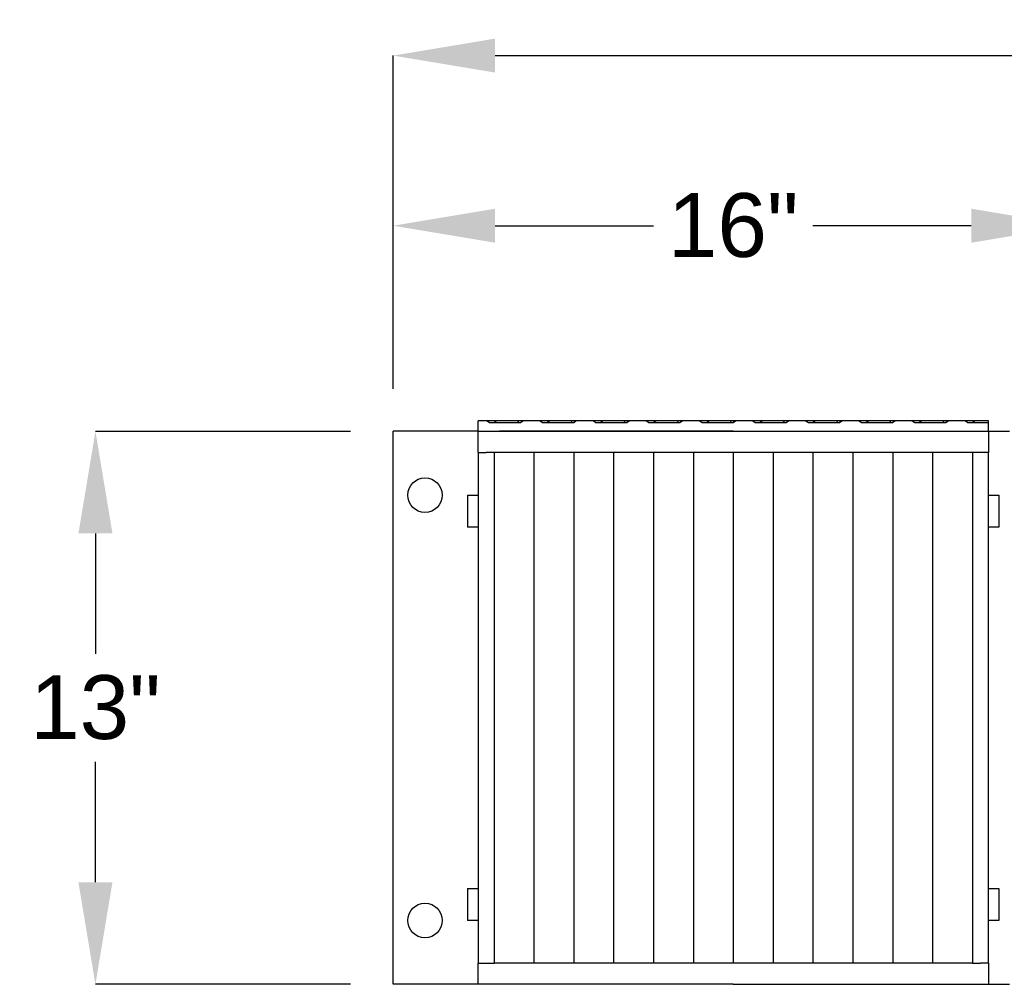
# Model space of a CAD drawing. Extents: x 0 to 17, y 0 to 11.
# Tile 4 of 81: x 8 to 9.5, y 4 to 5.4. Entities that reach past the tile are written whole.
import ezdxf

# ---------------------------------------------------------------- set-up
doc = ezdxf.new("R2010")
doc.units = 0
doc.header["$LTSCALE"] = 0.5
doc.header["$MEASUREMENT"] = 0
doc.layers.get('DEFPOINTS').update_dxf_attribs({"linetype": 'CONTINUOUS'})
for name, color, linetype in [('BUMPER-LAMINATED', 7, 'CONTINUOUS'), ('E66R', 7, 'CONTINUOUS'), ('NOTES', 2, 'CONTINUOUS')]:
    doc.layers.add(name, color=color, linetype=linetype)
doc.styles.add('Arial', font='arial.ttf', dxfattribs={"height": 0.09375})
doc.styles.add('SLDTEXTSTYLE0', font='TXT', dxfattribs={"width": 0.605})
doc.dimstyles.new('SLDDIMSTYLE0', dxfattribs={"dimtxt": 0.125, "dimasz": 0.15, "dimexe": 0, "dimexo": 0.0625, "dimgap": 0.03125, "dimtad": 0, "dimtih": 1, "dimtoh": 1, "dimdec": 3, "dimlfac": 4, "dimrnd": 1e-09, "dimzin": 12, "dimdsep": 46, "dimtxsty": 'SLDTEXTSTYLE0', "dimsah": 1, "dimcen": 0.09, "dimadec": 0, "dimazin": 3, "dimtfac": 1, "dimtdec": 3, "dimtofl": 0, "dimtmove": 0, "dimatfit": 3, "dimfxl": 1, "dimfrac": 2, "dimtolj": 1, "dimtzin": 12, "dimarcsym": 0})
doc.dimstyles.new('SLDDIMSTYLE1', dxfattribs={"dimtxt": 0.125, "dimasz": 0.15, "dimexe": 0, "dimexo": 0.0625, "dimgap": 0.03125, "dimtad": 0, "dimtih": 1, "dimtoh": 1, "dimdec": 3, "dimlfac": 4, "dimrnd": 1e-09, "dimzin": 12, "dimdsep": 46, "dimtxsty": 'SLDTEXTSTYLE0', "dimsah": 1, "dimcen": 0.09, "dimadec": 0, "dimazin": 3, "dimtfac": 1, "dimtdec": 3, "dimtmove": 0, "dimatfit": 0, "dimfxl": 1, "dimfrac": 2, "dimtolj": 1, "dimtzin": 12, "dimarcsym": 0})

# ---------------------------------------------------------------- blocks, each defined once
blk = doc.blocks.new('*D4')
at = {"layer": 'DEFPOINTS', "color": 0, "linetype": 'Continuous', "transparency": 16777216}
for p in [(8.5748, 4.7957), (8.1373, 3.9832), (8.5748, 3.9832)]:
    blk.add_point(p, dxfattribs=at)
at = {"layer": 'NOTES', "color": 0, "linetype": 'Continuous', "lineweight": -2, "transparency": 16777216}
for p, q in [((8.5123, 4.7957), (8.1373, 4.7957)), ((8.1373, 4.6457), (8.1373, 4.4686)), ((8.1373, 4.1332), (8.1373, 4.3103)), ((8.5123, 3.9832), (8.1373, 3.9832))]:
    blk.add_line(p, q, dxfattribs=at)
at = {"layer": 'NOTES', "color": 0, "linetype": 'Continuous', "transparency": 16777216}
for points in [[(8.1123, 4.6457), (8.1623, 4.6457), (8.1373, 4.7957)], [(8.1123, 4.1332), (8.1623, 4.1332), (8.1373, 3.9832)]]:
    blk.add_solid(points, dxfattribs=at)
at = {"layer": 'NOTES', "color": 0, "linetype": 'Continuous', "transparency": 16777216, "insert": (8.1373, 4.4374), "char_height": 0.09375, "attachment_point": 2, "style": 'Arial'}
blk.add_mtext('\\A1;13"', dxfattribs=at)
blk = doc.blocks.new('*D5')
at = {"layer": 'DEFPOINTS', "color": 0, "linetype": 'Continuous', "transparency": 16777216}
for p in [(8.5748, 5.0978), (8.5748, 4.7957), (9.5748, 4.7957)]:
    blk.add_point(p, dxfattribs=at)
at = {"layer": 'NOTES', "color": 0, "linetype": 'Continuous', "lineweight": -2, "transparency": 16777216}
for p, q in [((8.5748, 4.8582), (8.5748, 5.0978)), ((8.7248, 5.0978), (8.9577, 5.0978)), ((9.4248, 5.0978), (9.192, 5.0978)), ((9.5748, 4.8582), (9.5748, 5.0978))]:
    blk.add_line(p, q, dxfattribs=at)
at = {"layer": 'NOTES', "color": 0, "linetype": 'Continuous', "transparency": 16777216}
for points in [[(8.7248, 5.1228), (8.7248, 5.0728), (8.5748, 5.0978)], [(9.4248, 5.1228), (9.4248, 5.0728), (9.5748, 5.0978)]]:
    blk.add_solid(points, dxfattribs=at)
at = {"layer": 'NOTES', "color": 0, "linetype": 'Continuous', "transparency": 16777216, "insert": (9.0748, 5.1457), "char_height": 0.09375, "attachment_point": 2, "style": 'Arial'}
blk.add_mtext('\\A1;16"', dxfattribs=at)
blk = doc.blocks.new('*D14')
at = {"layer": 'DEFPOINTS', "color": 0, "linetype": 'Continuous', "transparency": 16777216}
for p in [(15.0748, 5.3478), (8.5748, 4.7957), (15.0748, 4.7957)]:
    blk.add_point(p, dxfattribs=at)
at = {"layer": 'E66R', "color": 0, "linetype": 'Continuous', "lineweight": -2, "transparency": 16777216}
for p, q in [((8.5748, 4.8582), (8.5748, 5.3478)), ((8.7248, 5.3478), (11.7033, 5.3478)), ((14.9248, 5.3478), (11.9464, 5.3478)), ((15.0748, 4.8582), (15.0748, 5.3478))]:
    blk.add_line(p, q, dxfattribs=at)
at = {"layer": 'E66R', "color": 0, "linetype": 'Continuous', "transparency": 16777216}
for points in [[(8.7248, 5.3728), (8.7248, 5.3228), (8.5748, 5.3478)], [(14.9248, 5.3728), (14.9248, 5.3228), (15.0748, 5.3478)]]:
    blk.add_solid(points, dxfattribs=at)
at = {"layer": 'E66R', "color": 0, "linetype": 'Continuous', "transparency": 16777216, "insert": (11.8248, 5.3957), "char_height": 0.09375, "attachment_point": 2, "style": 'Arial'}
blk.add_mtext('\\A1;98"', dxfattribs=at)

msp = doc.modelspace()

# ---------------------------------------------------------------- linework, layer by layer
at = {"layer": 'BUMPER-LAMINATED', "color": 7, "linetype": 'Continuous', "lineweight": 25}
for p, q in [((8.713, 4.81134), (8.69985, 4.81134)), ((8.69985, 4.79572), (8.69985, 4.81134)), ((8.713, 4.81134), (8.71657, 4.80853)), ((8.72381, 4.81134), (8.713, 4.81134)), ((8.71657, 4.80853), (8.76215, 4.80853)), ((8.72381, 4.81134), (8.72704, 4.80853)), ((8.75828, 4.81134), (8.72381, 4.81134)), ((8.76288, 4.81134), (8.75828, 4.81134)), ((8.75828, 4.81134), (8.75903, 4.80853)), ((8.76215, 4.80853), (8.76557, 4.81134)), ((8.76288, 4.81134), (8.76418, 4.8102)), ((8.76557, 4.81134), (8.76289, 4.81134)), ((8.79113, 4.81134), (8.76557, 4.81134)), ((8.79113, 4.81134), (8.79469, 4.80853)), ((8.80194, 4.81134), (8.79113, 4.81134)), ((8.79469, 4.80853), (8.84028, 4.80853)), ((8.80194, 4.81134), (8.80516, 4.80853)), ((8.8364, 4.81134), (8.80194, 4.81134)), ((8.841, 4.81134), (8.8364, 4.81134)), ((8.8364, 4.81134), (8.83716, 4.80853)), ((8.84028, 4.80853), (8.84369, 4.81134)), ((8.841, 4.81134), (8.84231, 4.8102)), ((8.84369, 4.81134), (8.84102, 4.81134)), ((8.86925, 4.81134), (8.84369, 4.81134)), ((8.86925, 4.81134), (8.87282, 4.80853)), ((8.88006, 4.81134), (8.86925, 4.81134)), ((8.87282, 4.80853), (8.9184, 4.80853)), ((8.88006, 4.81134), (8.88329, 4.80853)), ((8.91453, 4.81134), (8.88006, 4.81134)), ((8.91913, 4.81134), (8.91453, 4.81134)), ((8.91453, 4.81134), (8.91528, 4.80853)), ((8.9184, 4.80853), (8.92182, 4.81134)), ((8.91913, 4.81134), (8.92043, 4.8102)), ((8.92182, 4.81134), (8.91914, 4.81134)), ((8.94738, 4.81134), (8.92182, 4.81134)), ((8.95819, 4.81134), (8.94738, 4.81134)), ((8.94738, 4.81134), (8.95094, 4.80853)), ((8.95094, 4.80853), (8.99653, 4.80853)), ((8.95819, 4.81134), (8.96141, 4.80853)), ((8.99265, 4.81134), (8.95819, 4.81134)), ((8.99265, 4.81134), (8.99341, 4.80853)), ((8.99725, 4.81134), (8.99265, 4.81134)), ((8.99653, 4.80853), (8.99994, 4.81134)), ((8.99725, 4.81134), (8.99856, 4.8102)), ((8.99994, 4.81134), (8.99727, 4.81134)), ((9.0255, 4.81134), (8.99994, 4.81134)), ((9.0255, 4.81134), (9.02907, 4.80853)), ((9.03631, 4.81134), (9.0255, 4.81134)), ((9.02907, 4.80853), (9.07465, 4.80853)), ((9.03631, 4.81134), (9.03954, 4.80853)), ((9.07078, 4.81134), (9.03631, 4.81134)), ((9.07078, 4.81134), (9.07153, 4.80853)), ((9.07538, 4.81134), (9.07078, 4.81134)), ((9.07465, 4.80853), (9.07807, 4.81134)), ((9.07538, 4.81134), (9.07668, 4.8102)), ((9.07807, 4.81134), (9.07539, 4.81134)), ((9.10363, 4.81134), (9.07807, 4.81134)), ((9.10363, 4.81134), (9.10719, 4.80853)), ((9.11444, 4.81134), (9.10363, 4.81134)), ((9.10719, 4.80853), (9.15278, 4.80853)), ((9.11444, 4.81134), (9.11766, 4.80853)), ((9.1489, 4.81134), (9.11444, 4.81134)), ((9.1489, 4.81134), (9.14966, 4.80853)), ((9.1535, 4.81134), (9.1489, 4.81134)), ((9.15278, 4.80853), (9.15619, 4.81134)), ((9.1535, 4.81134), (9.15481, 4.8102)), ((9.15619, 4.81134), (9.15352, 4.81134)), ((9.18175, 4.81134), (9.15619, 4.81134)), ((9.18175, 4.81134), (9.18532, 4.80853)), ((9.19256, 4.81134), (9.18175, 4.81134)), ((9.18532, 4.80853), (9.2309, 4.80853)), ((9.19256, 4.81134), (9.19579, 4.80853)), ((9.22703, 4.81134), (9.19256, 4.81134)), ((9.23163, 4.81134), (9.22703, 4.81134)), ((9.22703, 4.81134), (9.22778, 4.80853)), ((9.2309, 4.80853), (9.23432, 4.81134)), ((9.23163, 4.81134), (9.23293, 4.8102)), ((9.23432, 4.81134), (9.23164, 4.81134)), ((9.25988, 4.81134), (9.23432, 4.81134)), ((9.27069, 4.81134), (9.25988, 4.81134)), ((9.25988, 4.81134), (9.26344, 4.80853)), ((9.26344, 4.80853), (9.30903, 4.80853)), ((9.27069, 4.81134), (9.27391, 4.80853)), ((9.30515, 4.81134), (9.27069, 4.81134)), ((9.30975, 4.81134), (9.30515, 4.81134)), ((9.30515, 4.81134), (9.30591, 4.80853)), ((9.30903, 4.80853), (9.31244, 4.81134)), ((9.30975, 4.81134), (9.31106, 4.8102)), ((9.31244, 4.81134), (9.30975, 4.81134)), ((9.338, 4.81134), (9.31244, 4.81134)), ((9.338, 4.81134), (9.34157, 4.80853)), ((9.34881, 4.81134), (9.338, 4.81134)), ((9.34157, 4.80853), (9.38715, 4.80853)), ((9.34881, 4.81134), (9.35204, 4.80853)), ((9.38328, 4.81134), (9.34881, 4.81134)), ((9.38328, 4.81134), (9.38403, 4.80853)), ((9.38788, 4.81134), (9.38328, 4.81134)), ((9.38715, 4.80853), (9.39057, 4.81134)), ((9.38788, 4.81134), (9.38918, 4.8102)), ((9.39057, 4.81134), (9.38789, 4.81134)), ((9.41613, 4.81134), (9.39057, 4.81134)), ((9.41613, 4.81134), (9.41969, 4.80853)), ((9.42694, 4.81134), (9.41613, 4.81134)), ((9.41969, 4.80853), (9.44985, 4.80853)), ((9.42694, 4.81134), (9.43016, 4.80853)), ((9.44985, 4.81134), (9.42694, 4.81134)), ((9.44985, 4.80853), (9.44985, 4.81134)), ((9.44985, 4.79572), (9.44985, 4.80853)), ((8.57485, 3.98322), (8.57485, 4.79572)), ((8.6686, 4.79572), (8.57485, 4.79572)), ((8.69985, 4.79572), (8.6686, 4.79572)), ((8.69985, 4.79572), (9.44985, 4.79572)), ((8.69985, 4.76447), (8.69985, 4.79572)), ((9.07485, 4.79572), (8.7311, 4.79572)), ((9.07485, 4.79572), (9.4186, 4.79572)), ((9.44985, 4.79572), (9.44985, 4.76447)), ((9.44985, 4.79572), (9.4811, 4.79572)), ((8.69985, 4.76447), (8.71156, 4.76447)), ((8.69985, 4.76447), (8.69985, 4.01447)), ((8.72328, 4.76447), (8.71156, 4.76447)), ((8.75258, 4.76447), (8.72328, 4.76447)), ((8.72328, 4.76447), (8.72328, 4.70197)), ((8.78188, 4.76447), (8.75258, 4.76447)), ((8.78188, 4.76447), (8.78188, 4.70197)), ((8.81117, 4.76447), (8.78188, 4.76447)), ((8.78188, 4.76447), (8.78188, 4.70197)), ((8.84047, 4.76447), (8.81117, 4.76447)), ((8.84047, 4.76447), (8.84047, 4.70197)), ((8.86977, 4.76447), (8.84047, 4.76447)), ((8.84047, 4.76447), (8.84047, 4.70197)), ((8.89906, 4.76447), (8.86977, 4.76447)), ((8.89906, 4.76447), (8.89906, 4.70197)), ((8.92836, 4.76447), (8.89906, 4.76447)), ((8.89906, 4.76447), (8.89906, 4.70197)), ((8.95766, 4.76447), (8.92836, 4.76447)), ((8.95766, 4.76447), (8.95766, 4.70197)), ((8.98695, 4.76447), (8.95766, 4.76447)), ((8.95766, 4.76447), (8.95766, 4.70197)), ((9.01625, 4.76447), (8.98695, 4.76447)), ((9.01625, 4.76447), (9.01625, 4.70197)), ((9.04555, 4.76447), (9.01625, 4.76447)), ((9.01625, 4.76447), (9.01625, 4.70197)), ((9.07485, 4.76447), (9.04555, 4.76447)), ((9.07485, 4.76447), (9.07485, 4.70197)), ((9.10414, 4.76447), (9.07485, 4.76447)), ((9.07485, 4.76447), (9.07485, 4.70197)), ((9.13344, 4.76447), (9.10414, 4.76447)), ((9.13344, 4.76447), (9.13344, 4.70197)), ((9.16274, 4.76447), (9.13344, 4.76447)), ((9.13344, 4.76447), (9.13344, 4.70197)), ((9.19203, 4.76447), (9.16274, 4.76447)), ((9.19203, 4.76447), (9.19203, 4.70197)), ((9.22133, 4.76447), (9.19203, 4.76447)), ((9.19203, 4.76447), (9.19203, 4.70197)), ((9.25063, 4.76447), (9.22133, 4.76447)), ((9.25063, 4.76447), (9.25063, 4.70197)), ((9.27992, 4.76447), (9.25063, 4.76447)), ((9.25063, 4.76447), (9.25063, 4.70197)), ((9.30922, 4.76447), (9.27992, 4.76447)), ((9.30922, 4.76447), (9.30922, 4.70197)), ((9.33852, 4.76447), (9.30922, 4.76447)), ((9.30922, 4.76447), (9.30922, 4.70197)), ((9.36781, 4.76447), (9.33852, 4.76447)), ((9.36781, 4.76447), (9.36781, 4.70197)), ((9.39711, 4.76447), (9.36781, 4.76447)), ((9.36781, 4.76447), (9.36781, 4.70197)), ((9.42641, 4.76447), (9.39711, 4.76447)), ((9.43813, 4.76447), (9.42641, 4.76447)), ((9.42641, 4.76447), (9.42641, 4.70197)), ((9.44985, 4.76447), (9.43813, 4.76447)), ((9.44985, 4.01447), (9.44985, 4.76447)), ((8.68422, 4.70197), (8.69985, 4.70197)), ((8.68422, 4.70197), (8.68422, 4.68564)), ((8.72328, 4.70197), (8.72328, 4.07697)), ((8.78188, 4.70197), (8.78188, 4.07697)), ((8.78188, 4.70197), (8.78188, 4.07697)), ((8.84047, 4.70197), (8.84047, 4.07697)), ((8.84047, 4.70197), (8.84047, 4.07697)), ((8.89906, 4.70197), (8.89906, 4.07697)), ((8.89906, 4.70197), (8.89906, 4.07697)), ((8.95766, 4.70197), (8.95766, 4.07697)), ((8.95766, 4.70197), (8.95766, 4.07697)), ((9.01625, 4.70197), (9.01625, 4.07697)), ((9.01625, 4.70197), (9.01625, 4.07697)), ((9.07485, 4.70197), (9.07485, 4.07697)), ((9.07485, 4.70197), (9.07485, 4.07697)), ((9.13344, 4.70197), (9.13344, 4.07697)), ((9.13344, 4.70197), (9.13344, 4.07697)), ((9.19203, 4.70197), (9.19203, 4.07697)), ((9.19203, 4.70197), (9.19203, 4.07697)), ((9.25063, 4.70197), (9.25063, 4.07697)), ((9.25063, 4.70197), (9.25063, 4.07697)), ((9.30922, 4.70197), (9.30922, 4.07697)), ((9.30922, 4.70197), (9.30922, 4.07697)), ((9.36781, 4.70197), (9.36781, 4.07697)), ((9.36781, 4.70197), (9.36781, 4.07697)), ((9.42641, 4.70197), (9.42641, 4.07697)), ((9.44985, 4.70197), (9.46547, 4.70197)), ((9.46547, 4.70197), (9.46547, 4.68564)), ((8.68422, 4.68564), (8.68422, 4.65509)), ((9.46547, 4.68564), (9.46547, 4.65509)), ((8.69985, 4.65509), (8.68422, 4.65509)), ((9.46547, 4.65509), (9.44985, 4.65509)), ((8.68422, 4.12384), (8.69985, 4.12384)), ((8.68422, 4.12384), (8.68422, 4.10752)), ((9.44985, 4.12384), (9.46547, 4.12384)), ((9.46547, 4.12384), (9.46547, 4.10752)), ((8.68422, 4.10752), (8.68422, 4.07697)), ((9.46547, 4.10752), (9.46547, 4.07697)), ((8.69985, 4.07697), (8.68422, 4.07697)), ((8.72328, 4.07697), (8.72328, 4.01447)), ((8.78188, 4.07697), (8.78188, 4.01447)), ((8.78188, 4.07697), (8.78188, 4.01447)), ((8.84047, 4.07697), (8.84047, 4.01447)), ((8.84047, 4.07697), (8.84047, 4.01447)), ((8.89906, 4.07697), (8.89906, 4.01447)), ((8.89906, 4.07697), (8.89906, 4.01447)), ((8.95766, 4.07697), (8.95766, 4.01447)), ((8.95766, 4.07697), (8.95766, 4.01447)), ((9.01625, 4.07697), (9.01625, 4.01447)), ((9.01625, 4.07697), (9.01625, 4.01447)), ((9.07485, 4.07697), (9.07485, 4.01447)), ((9.07485, 4.07697), (9.07485, 4.01447)), ((9.13344, 4.07697), (9.13344, 4.01447)), ((9.13344, 4.07697), (9.13344, 4.01447)), ((9.19203, 4.07697), (9.19203, 4.01447)), ((9.19203, 4.07697), (9.19203, 4.01447)), ((9.25063, 4.07697), (9.25063, 4.01447)), ((9.25063, 4.07697), (9.25063, 4.01447)), ((9.30922, 4.07697), (9.30922, 4.01447)), ((9.30922, 4.07697), (9.30922, 4.01447)), ((9.36781, 4.07697), (9.36781, 4.01447)), ((9.36781, 4.07697), (9.36781, 4.01447)), ((9.42641, 4.07697), (9.42641, 4.01447)), ((9.46547, 4.07697), (9.44985, 4.07697)), ((8.69985, 4.01447), (8.71156, 4.01447)), ((8.69985, 3.98322), (8.69985, 4.01447)), ((8.71156, 4.01447), (8.72328, 4.01447)), ((8.75258, 4.01447), (8.72328, 4.01447)), ((8.78188, 4.01447), (8.75258, 4.01447)), ((8.81117, 4.01447), (8.78188, 4.01447)), ((8.84047, 4.01447), (8.81117, 4.01447)), ((8.86977, 4.01447), (8.84047, 4.01447)), ((8.89906, 4.01447), (8.86977, 4.01447)), ((8.92836, 4.01447), (8.89906, 4.01447)), ((8.95766, 4.01447), (8.92836, 4.01447)), ((8.98695, 4.01447), (8.95766, 4.01447)), ((9.01625, 4.01447), (8.98695, 4.01447)), ((9.04555, 4.01447), (9.01625, 4.01447)), ((9.07485, 4.01447), (9.04555, 4.01447)), ((9.10414, 4.01447), (9.07485, 4.01447)), ((9.13344, 4.01447), (9.10414, 4.01447)), ((9.16274, 4.01447), (9.13344, 4.01447)), ((9.19203, 4.01447), (9.16274, 4.01447)), ((9.22133, 4.01447), (9.19203, 4.01447)), ((9.25063, 4.01447), (9.22133, 4.01447)), ((9.27992, 4.01447), (9.25063, 4.01447)), ((9.30922, 4.01447), (9.27992, 4.01447)), ((9.33852, 4.01447), (9.30922, 4.01447)), ((9.36781, 4.01447), (9.33852, 4.01447)), ((9.39711, 4.01447), (9.36781, 4.01447)), ((9.42641, 4.01447), (9.39711, 4.01447)), ((9.42641, 4.01447), (9.43813, 4.01447)), ((9.44985, 4.01447), (9.43813, 4.01447)), ((9.44985, 4.01447), (9.44985, 3.98322)), ((8.6686, 3.98322), (8.57485, 3.98322)), ((8.69985, 3.98322), (8.6686, 3.98322)), ((8.7311, 3.98322), (8.69985, 3.98322)), ((9.07485, 3.98322), (8.7311, 3.98322)), ((9.07485, 3.98322), (9.4186, 3.98322)), ((9.4186, 3.98322), (9.44985, 3.98322)), ((9.44985, 3.98322), (9.4811, 3.98322))]:
    msp.add_line(p, q, dxfattribs=at)
for centre in [(8.62172, 4.70197), (8.62172, 4.07697)]:
    msp.add_circle(centre, 0.02539, dxfattribs=at)

# ---------------------------------------------------------------- dimensions: what is measured, and where the dimension line sits
at = {"layer": 'E66R', "color": 2, "linetype": 'Continuous'}
dim = msp.add_linear_dim(base=(15.07485, 5.3478), p1=(8.57485, 4.79572), p2=(15.07485, 4.79572), text='98"', dimstyle='SLDDIMSTYLE0', override={"dimpost": '', "dimtxsty": 'Arial'}, dxfattribs=at)
dim.commit()
dim.dimension.update_dxf_attribs({"geometry": '*D14', "text_midpoint": (11.82485, 5.3478), "dimtype": 160})
at = {"layer": 'NOTES', "color": 2, "linetype": 'Continuous'}
dim = msp.add_linear_dim(base=(8.57485, 5.0978), p1=(9.57485, 4.79572), p2=(8.57485, 4.79572), text='16"', dimstyle='SLDDIMSTYLE1', override={"dimpost": '', "dimtxsty": 'Arial'}, dxfattribs=at)
dim.commit()
dim.dimension.update_dxf_attribs({"geometry": '*D5', "text_midpoint": (9.07485, 5.0978), "dimtype": 160})
dim = msp.add_linear_dim(base=(8.13735, 3.98322), p1=(8.57485, 4.79572), p2=(8.57485, 3.98322), angle=90, text='13"', dimstyle='SLDDIMSTYLE0', override={"dimpost": '', "dimtxsty": 'Arial'}, dxfattribs=at)
dim.commit()
dim.dimension.update_dxf_attribs({"geometry": '*D4', "text_midpoint": (8.13735, 4.38947), "dimtype": 160})

doc.saveas('drawing.dxf')
